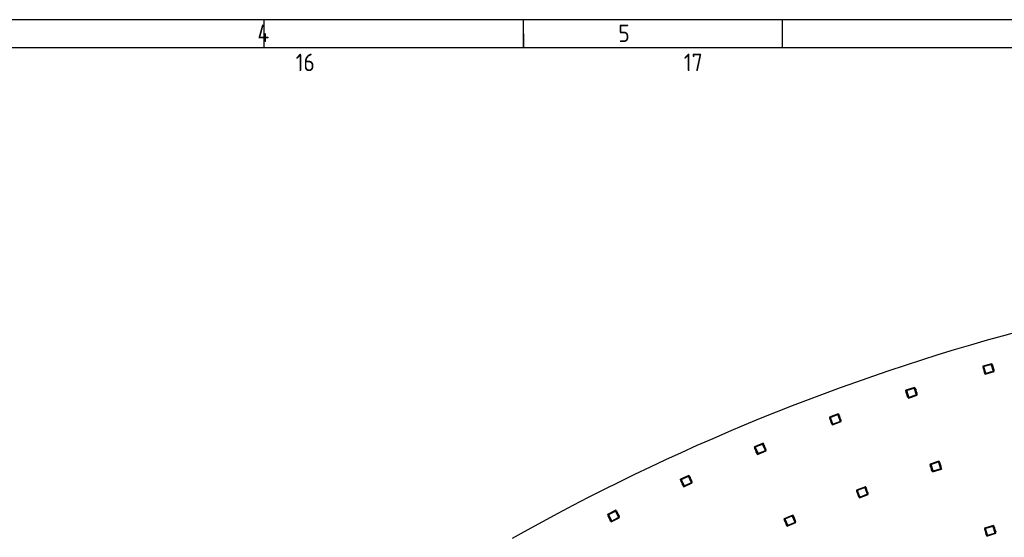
# Model space of a CAD drawing. Header units: millimetres. Extents: x 7 to 819, y 15 to 587.
# Tile 45 of 59: x 199 to 368, y 498 to 587. Entities that reach past the tile are written whole.
import ezdxf

# ---------------------------------------------------------------- set-up
doc = ezdxf.new("R2010")
doc.units = ezdxf.units.MM
doc.layers.add('Default', color=7, linetype='Continuous')
doc.layers.add('RDLED_1-4_802MM_', color=7, linetype='Continuous')

# ---------------------------------------------------------------- blocks, each defined once
blk = doc.blocks.new('SE')
at = {"layer": 'RDLED_1-4_802MM_', "color": 7, "linetype": 'Continuous'}
for p, q in [((365.52, 527.6), (363.98, 527.16)), ((364, 527.15), (365.5, 527.58)), ((365.34, 527.43), (364.21, 527.11)), ((365.74, 526.43), (365.47, 527.36)), ((365.52, 527.6), (365.5, 527.58)), ((365.5, 527.58), (365.84, 526.42)), ((365.56, 527.45), (365.52, 527.6)), ((365.63, 527.47), (365.55, 527.45)), ((365.85, 526.4), (365.55, 527.45)), ((365.69, 527.27), (365.63, 527.47)), ((363.95, 526.99), (364.03, 527.01)), ((363.95, 526.99), (364.01, 526.79)), ((364, 527.15), (363.98, 527.16)), ((363.98, 527.16), (364.02, 527.01)), ((364.38, 525.83), (364, 527.15)), ((364.03, 527.01), (364.33, 525.96)), ((364.05, 526.73), (364.2, 526.21)), ((364.15, 526.98), (364.42, 526.05)), ((364.19, 526.14), (364.25, 525.94)), ((364.33, 525.96), (364.25, 525.94)), ((364.32, 525.96), (364.37, 525.81)), ((364.37, 525.81), (365.9, 526.25)), ((364.38, 525.83), (364.37, 525.81)), ((365.73, 526.22), (364.38, 525.83)), ((364.54, 525.98), (365.67, 526.3)), ((365.83, 526.68), (365.68, 527.2)), ((365.84, 526.42), (365.73, 526.22)), ((365.75, 526.22), (365.73, 526.22)), ((365.85, 526.4), (365.75, 526.22)), ((365.75, 526.22), (365.89, 526.26)), ((365.84, 526.42), (365.85, 526.4)), ((365.85, 526.4), (365.93, 526.42)), ((365.89, 526.26), (365.85, 526.4)), ((365.9, 526.25), (365.86, 526.4)), ((365.93, 526.42), (365.88, 526.62)), ((365.89, 526.26), (365.9, 526.25)), ((350.71, 522.87), (350.79, 522.89)), ((350.71, 522.87), (350.78, 522.67)), ((352.25, 523.54), (350.73, 523.04)), ((350.75, 523.03), (350.73, 523.04)), ((350.73, 523.04), (350.78, 522.89)), ((350.75, 523.03), (352.24, 523.52)), ((351.18, 521.73), (350.75, 523.03)), ((350.79, 522.89), (351.13, 521.86)), ((350.82, 522.62), (350.99, 522.1)), ((350.91, 522.87), (351.21, 521.95)), ((352.09, 523.37), (350.97, 523)), ((351.17, 521.71), (352.69, 522.21)), ((351.34, 521.88), (352.45, 522.25)), ((352.52, 522.38), (352.21, 523.3)), ((352.25, 523.54), (352.24, 523.52)), ((352.24, 523.52), (352.62, 522.37)), ((352.3, 523.39), (352.25, 523.54)), ((352.37, 523.42), (352.29, 523.39)), ((352.64, 522.36), (352.29, 523.39)), ((352.44, 523.22), (352.37, 523.42)), ((352.6, 522.63), (352.43, 523.15)), ((352.62, 522.37), (352.52, 522.17)), ((352.63, 522.35), (352.54, 522.17)), ((352.54, 522.17), (352.68, 522.22)), ((352.62, 522.37), (352.63, 522.35)), ((352.68, 522.22), (352.63, 522.35)), ((352.64, 522.36), (352.71, 522.38)), ((352.69, 522.21), (352.64, 522.36)), ((352.71, 522.38), (352.65, 522.58)), ((352.68, 522.22), (352.69, 522.21)), ((350.99, 522.03), (351.05, 521.83)), ((351.13, 521.86), (351.05, 521.83)), ((351.12, 521.86), (351.17, 521.71)), ((351.18, 521.73), (351.17, 521.71)), ((352.52, 522.17), (351.18, 521.73)), ((352.54, 522.17), (352.52, 522.17)), ((339.15, 518.99), (337.65, 518.43)), ((337.67, 518.42), (339.14, 518.97)), ((339.15, 518.99), (339.14, 518.97)), ((339.14, 518.97), (339.56, 517.83)), ((339.2, 518.84), (339.15, 518.99)), ((339.27, 518.87), (339.2, 518.84)), ((339.58, 517.82), (339.2, 518.84)), ((339.35, 518.67), (339.27, 518.87)), ((337.63, 518.26), (337.71, 518.29)), ((337.63, 518.26), (337.71, 518.06)), ((337.67, 518.42), (337.65, 518.43)), ((337.65, 518.43), (337.7, 518.29)), ((338.15, 517.14), (337.67, 518.42)), ((337.71, 518.29), (338.09, 517.27)), ((337.75, 518.01), (337.94, 517.5)), ((337.83, 518.27), (338.17, 517.36)), ((338.99, 518.81), (337.89, 518.4)), ((337.94, 517.43), (338.01, 517.24)), ((338.09, 517.27), (338.01, 517.24)), ((338.08, 517.26), (338.14, 517.12)), ((338.14, 517.12), (339.64, 517.67)), ((338.15, 517.14), (338.14, 517.12)), ((339.47, 517.63), (338.15, 517.14)), ((338.3, 517.3), (339.4, 517.71)), ((339.46, 517.83), (339.12, 518.75)), ((339.53, 518.09), (339.35, 518.6)), ((339.56, 517.83), (339.47, 517.63)), ((339.49, 517.63), (339.47, 517.63)), ((339.57, 517.81), (339.49, 517.63)), ((339.49, 517.63), (339.62, 517.68)), ((339.56, 517.83), (339.57, 517.81)), ((339.62, 517.68), (339.57, 517.81)), ((339.65, 517.85), (339.58, 518.04)), ((339.58, 517.82), (339.65, 517.85)), ((339.64, 517.67), (339.58, 517.82)), ((339.62, 517.68), (339.64, 517.67)), ((326.23, 513.95), (324.75, 513.34)), ((324.77, 513.33), (326.22, 513.93)), ((326.07, 513.76), (324.99, 513.31)), ((326.23, 513.95), (326.22, 513.93)), ((326.22, 513.93), (326.68, 512.81)), ((326.29, 513.8), (326.23, 513.95)), ((326.36, 513.83), (326.28, 513.8)), ((326.7, 512.79), (326.28, 513.8)), ((326.44, 513.64), (326.36, 513.83)), ((324.74, 513.16), (324.81, 513.19)), ((324.74, 513.16), (324.82, 512.97)), ((324.77, 513.33), (324.75, 513.34)), ((324.75, 513.34), (324.81, 513.19)), ((325.29, 512.06), (324.77, 513.33)), ((324.81, 513.19), (325.23, 512.19)), ((324.87, 512.92), (325.07, 512.42)), ((324.93, 513.18), (325.31, 512.28)), ((325.08, 512.35), (325.16, 512.16)), ((325.23, 512.19), (325.16, 512.16)), ((325.23, 512.19), (325.28, 512.04)), ((325.28, 512.04), (326.76, 512.65)), ((326.6, 512.6), (325.29, 512.06)), ((325.44, 512.23), (326.52, 512.68)), ((326.58, 512.81), (326.2, 513.71)), ((326.64, 513.07), (326.44, 513.57)), ((326.68, 512.81), (326.6, 512.6)), ((326.62, 512.61), (326.6, 512.6)), ((326.69, 512.79), (326.62, 512.61)), ((326.62, 512.61), (326.75, 512.66)), ((326.68, 512.81), (326.69, 512.79)), ((326.77, 512.83), (326.69, 513.02)), ((326.75, 512.66), (326.69, 512.79)), ((326.7, 512.79), (326.77, 512.83)), ((326.76, 512.65), (326.7, 512.8)), ((326.75, 512.66), (326.76, 512.65)), ((325.29, 512.06), (325.28, 512.04)), ((356.43, 510.86), (354.91, 510.36)), ((354.93, 510.35), (356.41, 510.84)), ((356.26, 510.69), (355.14, 510.32)), ((356.69, 509.7), (356.38, 510.62)), ((356.43, 510.86), (356.41, 510.84)), ((356.41, 510.84), (356.79, 509.69)), ((356.47, 510.71), (356.43, 510.86)), ((356.54, 510.74), (356.47, 510.71)), ((356.81, 509.67), (356.47, 510.71)), ((356.61, 510.54), (356.54, 510.74)), ((356.78, 509.95), (356.61, 510.47)), ((354.88, 510.19), (354.96, 510.21)), ((354.88, 510.19), (354.95, 509.99)), ((354.93, 510.35), (354.91, 510.36)), ((354.91, 510.36), (354.95, 510.21)), ((355.35, 509.05), (354.93, 510.35)), ((354.96, 510.21), (355.3, 509.18)), ((354.99, 509.94), (355.16, 509.42)), ((355.08, 510.19), (355.38, 509.27)), ((355.16, 509.35), (355.22, 509.15)), ((355.3, 509.18), (355.22, 509.15)), ((355.29, 509.18), (355.34, 509.03)), ((355.34, 509.03), (356.86, 509.53)), ((355.35, 509.05), (355.34, 509.03)), ((356.69, 509.49), (355.35, 509.05)), ((355.51, 509.2), (356.63, 509.57)), ((356.79, 509.69), (356.69, 509.49)), ((356.71, 509.49), (356.69, 509.49)), ((356.8, 509.67), (356.71, 509.49)), ((356.71, 509.49), (356.85, 509.54)), ((356.79, 509.69), (356.8, 509.67)), ((356.85, 509.54), (356.8, 509.67)), ((356.81, 509.67), (356.89, 509.7)), ((356.86, 509.53), (356.81, 509.68)), ((356.89, 509.7), (356.82, 509.9)), ((356.85, 509.54), (356.86, 509.53)), ((312.04, 507.59), (312.12, 507.62)), ((312.04, 507.59), (312.13, 507.4)), ((313.5, 508.43), (312.05, 507.76)), ((312.07, 507.75), (312.05, 507.76)), ((312.05, 507.76), (312.11, 507.62)), ((312.07, 507.75), (313.49, 508.41)), ((312.64, 506.51), (312.07, 507.75)), ((312.12, 507.62), (312.57, 506.63)), ((312.18, 507.35), (312.41, 506.86)), ((312.24, 507.61), (312.64, 506.73)), ((313.36, 508.24), (312.29, 507.75)), ((312.63, 506.49), (314.09, 507.16)), ((313.92, 507.1), (312.64, 506.51)), ((312.78, 506.68), (313.85, 507.17)), ((313.5, 508.43), (313.49, 508.41)), ((313.49, 508.41), (314, 507.31)), ((313.89, 507.3), (313.49, 508.19)), ((313.57, 508.29), (313.5, 508.43)), ((313.63, 508.32), (313.56, 508.28)), ((314.01, 507.29), (313.56, 508.28)), ((313.72, 508.13), (313.63, 508.32)), ((313.95, 507.57), (313.73, 508.06)), ((314, 507.31), (313.92, 507.1)), ((313.94, 507.1), (313.92, 507.1)), ((314.01, 507.29), (313.94, 507.1)), ((313.94, 507.1), (314.07, 507.16)), ((314.09, 507.33), (314, 507.52)), ((314, 507.31), (314.01, 507.29)), ((314.01, 507.29), (314.09, 507.33)), ((314.07, 507.16), (314.01, 507.29)), ((314.09, 507.16), (314.02, 507.3)), ((314.07, 507.16), (314.09, 507.16)), ((312.41, 506.79), (312.5, 506.6)), ((312.57, 506.63), (312.5, 506.6)), ((312.57, 506.63), (312.63, 506.49)), ((312.64, 506.51), (312.63, 506.49)), ((342.28, 505.74), (342.35, 505.77)), ((342.28, 505.74), (342.35, 505.55)), ((343.79, 506.47), (342.29, 505.91)), ((342.32, 505.9), (342.29, 505.91)), ((342.29, 505.91), (342.35, 505.77)), ((342.32, 505.9), (343.78, 506.45)), ((342.79, 504.62), (342.32, 505.9)), ((342.35, 505.77), (342.73, 504.75)), ((342.4, 505.49), (342.58, 504.99)), ((342.47, 505.75), (342.81, 504.84)), ((343.63, 506.29), (342.53, 505.88)), ((344.1, 505.32), (343.76, 506.23)), ((343.79, 506.47), (343.78, 506.45)), ((343.78, 506.45), (344.2, 505.32)), ((343.85, 506.33), (343.79, 506.47)), ((343.92, 506.35), (343.84, 506.32)), ((344.22, 505.3), (343.84, 506.32)), ((343.99, 506.16), (343.92, 506.35)), ((344.18, 505.58), (343.99, 506.09)), ((344.2, 505.32), (344.11, 505.11)), ((344.2, 505.32), (344.22, 505.3)), ((344.22, 505.3), (344.3, 505.33)), ((344.3, 505.33), (344.23, 505.53)), ((342.58, 504.92), (342.66, 504.72)), ((342.73, 504.75), (342.66, 504.72)), ((342.73, 504.75), (342.78, 504.6)), ((342.78, 504.6), (344.28, 505.16)), ((342.79, 504.62), (342.78, 504.6)), ((344.11, 505.11), (342.79, 504.62)), ((342.94, 504.78), (344.04, 505.19)), ((344.13, 505.12), (344.11, 505.11)), ((344.22, 505.3), (344.13, 505.12)), ((344.13, 505.12), (344.27, 505.17)), ((344.27, 505.17), (344.22, 505.3)), ((344.28, 505.16), (344.23, 505.3)), ((344.27, 505.17), (344.28, 505.16)), ((300.99, 502.44), (299.56, 501.72)), ((299.59, 501.71), (300.98, 502.41)), ((300.85, 502.24), (299.8, 501.71)), ((300.99, 502.44), (300.98, 502.41)), ((300.98, 502.41), (301.53, 501.34)), ((301.06, 502.3), (300.99, 502.44)), ((301.43, 501.33), (300.99, 502.2)), ((301.13, 502.33), (301.06, 502.3)), ((301.55, 501.32), (301.06, 502.3)), ((301.22, 502.15), (301.13, 502.33)), ((301.47, 501.59), (301.23, 502.08)), ((299.59, 501.71), (299.56, 501.72)), ((299.56, 501.72), (299.63, 501.58)), ((299.57, 501.54), (299.64, 501.58)), ((299.57, 501.54), (299.66, 501.36)), ((300.2, 500.49), (299.59, 501.71)), ((299.64, 501.58), (300.13, 500.61)), ((299.71, 501.31), (299.96, 500.83)), ((299.76, 501.58), (300.2, 500.71)), ((299.96, 500.76), (300.06, 500.57)), ((300.13, 500.61), (300.06, 500.57)), ((300.12, 500.6), (300.19, 500.47)), ((300.19, 500.47), (301.62, 501.19)), ((300.2, 500.49), (300.19, 500.47)), ((301.46, 501.12), (300.2, 500.49)), ((300.33, 500.66), (301.38, 501.19)), ((301.53, 501.34), (301.46, 501.12)), ((301.48, 501.13), (301.46, 501.12)), ((301.54, 501.32), (301.48, 501.13)), ((301.48, 501.13), (301.61, 501.19)), ((301.62, 501.36), (301.53, 501.55)), ((301.53, 501.34), (301.54, 501.32)), ((301.61, 501.19), (301.54, 501.32)), ((301.55, 501.32), (301.62, 501.36)), ((301.62, 501.19), (301.55, 501.33)), ((301.61, 501.19), (301.62, 501.19)), ((329.85, 500.83), (329.92, 500.86)), ((329.85, 500.83), (329.93, 500.64)), ((331.34, 501.61), (329.86, 501)), ((329.88, 500.99), (329.86, 501)), ((329.86, 501), (329.92, 500.86)), ((329.88, 500.99), (331.33, 501.59)), ((330.4, 499.73), (329.88, 500.99)), ((329.92, 500.86), (330.34, 499.85)), ((329.98, 500.59), (330.18, 500.09)), ((330.04, 500.85), (330.42, 499.95)), ((331.18, 501.43), (330.1, 500.98)), ((330.39, 499.71), (331.87, 500.32)), ((331.7, 500.27), (330.4, 499.73)), ((330.55, 499.89), (331.63, 500.34)), ((331.69, 500.47), (331.31, 501.37)), ((331.34, 501.61), (331.33, 501.59)), ((331.33, 501.59), (331.79, 500.48)), ((331.4, 501.47), (331.34, 501.61)), ((331.46, 501.5), (331.39, 501.47)), ((331.81, 500.46), (331.39, 501.47)), ((331.54, 501.31), (331.46, 501.5)), ((331.75, 500.74), (331.55, 501.24)), ((331.79, 500.48), (331.7, 500.27)), ((331.73, 500.27), (331.7, 500.27)), ((331.8, 500.46), (331.73, 500.27)), ((331.73, 500.27), (331.86, 500.33)), ((331.79, 500.48), (331.8, 500.46)), ((331.88, 500.49), (331.8, 500.68)), ((331.86, 500.33), (331.8, 500.46)), ((331.81, 500.46), (331.88, 500.49)), ((331.87, 500.32), (331.81, 500.46)), ((331.86, 500.33), (331.87, 500.32)), ((330.19, 500.02), (330.26, 499.82)), ((330.34, 499.85), (330.26, 499.82)), ((330.33, 499.85), (330.39, 499.71)), ((330.4, 499.73), (330.39, 499.71)), ((364.23, 499.18), (364.31, 499.2)), ((364.23, 499.18), (364.29, 498.98)), ((365.79, 499.83), (364.26, 499.35)), ((364.28, 499.34), (364.26, 499.35)), ((364.26, 499.35), (364.3, 499.2)), ((364.28, 499.34), (365.77, 499.8)), ((364.69, 498.03), (364.28, 499.34)), ((364.31, 499.2), (364.63, 498.16)), ((364.34, 498.92), (364.5, 498.41)), ((364.43, 499.18), (364.72, 498.25)), ((365.62, 499.66), (364.49, 499.31)), ((366.03, 498.66), (365.74, 499.59)), ((365.79, 499.83), (365.77, 499.8)), ((365.77, 499.8), (366.13, 498.65)), ((365.83, 499.68), (365.79, 499.83)), ((365.9, 499.7), (365.83, 499.68)), ((366.15, 498.64), (365.83, 499.68)), ((365.97, 499.5), (365.9, 499.7)), ((366.12, 498.91), (365.96, 499.43)), ((366.13, 498.65), (366.03, 498.45)), ((366.15, 498.63), (366.05, 498.46)), ((366.13, 498.65), (366.15, 498.63)), ((366.15, 498.64), (366.23, 498.66)), ((366.19, 498.5), (366.15, 498.63)), ((366.2, 498.49), (366.16, 498.64)), ((366.23, 498.66), (366.17, 498.86)), ((364.49, 498.34), (364.56, 498.14)), ((364.63, 498.16), (364.56, 498.14)), ((364.63, 498.16), (364.67, 498.01)), ((364.67, 498.01), (366.2, 498.49)), ((364.69, 498.03), (364.67, 498.01)), ((366.03, 498.45), (364.69, 498.03)), ((364.84, 498.18), (365.97, 498.53)), ((366.05, 498.46), (366.03, 498.45)), ((366.05, 498.46), (366.19, 498.5)), ((366.19, 498.5), (366.2, 498.49))]:
    blk.add_line(p, q, dxfattribs=at)
for centre, radius, start, end in [((467.42, 170.97), 375, 90.5745, 119.4254), ((365.37, 527.34), 0.1, 16.0708, 106.0708), ((363.95, 526.7), 0.1, 16.0708, 57.4804), ((364.24, 527.01), 0.1, 106.0708, 196.0708), ((364.1, 526.18), 0.1, 334.6612, 16.0708), ((364.51, 526.07), 0.1, 196.0708, 286.0708), ((365.64, 526.4), 0.1, 286.0708, 16.0708), ((365.78, 527.23), 0.1, 154.6612, 196.0708), ((365.93, 526.71), 0.1, 196.0708, 237.4804), ((350.72, 522.59), 0.1, 18.2137, 59.6233), ((351, 522.9), 0.1, 108.2137, 198.2137), ((352.12, 523.27), 0.1, 18.2137, 108.2137), ((352.53, 523.18), 0.1, 156.8041, 198.2137), ((352.42, 522.35), 0.1, 288.2137, 18.2137), ((352.7, 522.67), 0.1, 198.2137, 239.6233), ((350.89, 522.07), 0.1, 336.8041, 18.2137), ((351.31, 521.98), 0.1, 198.2137, 288.2137), ((337.66, 517.98), 0.1, 20.3565, 61.7661), ((337.92, 518.31), 0.1, 110.3565, 200.3565), ((337.85, 517.47), 0.1, 338.9469, 20.3565), ((338.26, 517.39), 0.1, 200.3565, 290.3565), ((339.02, 518.71), 0.1, 20.3565, 110.3565), ((339.44, 518.64), 0.1, 158.9469, 200.3565), ((339.36, 517.8), 0.1, 290.3565, 20.3565), ((339.63, 518.13), 0.1, 200.3565, 241.7661), ((326.11, 513.67), 0.1, 22.4994, 112.4994), ((324.77, 512.88), 0.1, 22.4994, 63.909), ((325.03, 513.22), 0.1, 112.4994, 202.4994), ((324.98, 512.38), 0.1, 341.0898, 22.4994), ((325.4, 512.32), 0.1, 202.4994, 292.4994), ((326.53, 513.61), 0.1, 161.0898, 202.4994), ((326.49, 512.77), 0.1, 292.4994, 22.4994), ((326.74, 513.11), 0.1, 202.4994, 243.909), ((356.29, 510.59), 0.1, 18.2137, 108.2137), ((356.7, 510.5), 0.1, 156.8041, 198.2137), ((354.9, 509.9), 0.1, 18.2137, 59.6233), ((355.17, 510.22), 0.1, 108.2137, 198.2137), ((355.07, 509.39), 0.1, 336.8041, 18.2137), ((355.48, 509.3), 0.1, 198.2137, 288.2137), ((356.59, 509.66), 0.1, 288.2137, 18.2137), ((356.87, 509.98), 0.1, 198.2137, 239.6233), ((312.09, 507.31), 0.1, 24.6422, 66.0519), ((312.33, 507.66), 0.1, 114.6422, 204.6422), ((313.4, 508.15), 0.1, 24.6422, 114.6422), ((313.82, 508.1), 0.1, 163.2326, 204.6422), ((313.8, 507.26), 0.1, 294.6422, 24.6422), ((314.04, 507.61), 0.1, 204.6422, 246.0519), ((312.32, 506.82), 0.1, 343.2326, 24.6422), ((312.74, 506.77), 0.1, 204.6422, 294.6422), ((342.3, 505.46), 0.1, 20.3565, 61.7661), ((342.57, 505.79), 0.1, 110.3565, 200.3565), ((343.67, 506.2), 0.1, 20.3565, 110.3565), ((344.08, 506.12), 0.1, 158.9469, 200.3565), ((344.01, 505.28), 0.1, 290.3565, 20.3565), ((344.27, 505.61), 0.1, 200.3565, 241.7661), ((342.49, 504.95), 0.1, 338.9469, 20.3565), ((342.91, 504.87), 0.1, 200.3565, 290.3565), ((300.9, 502.15), 0.1, 26.7851, 116.7851), ((301.32, 502.12), 0.1, 165.3755, 206.7851), ((299.62, 501.26), 0.1, 26.7851, 68.1947), ((299.85, 501.62), 0.1, 116.7851, 206.7851), ((299.87, 500.78), 0.1, 345.3755, 26.7851), ((300.29, 500.75), 0.1, 206.7851, 296.7851), ((301.34, 501.28), 0.1, 296.7851, 26.7851), ((301.56, 501.64), 0.1, 206.7851, 248.1947), ((329.88, 500.55), 0.1, 22.4994, 63.909), ((330.14, 500.89), 0.1, 112.4994, 202.4994), ((331.22, 501.34), 0.1, 22.4994, 112.4994), ((331.64, 501.27), 0.1, 161.0898, 202.4994), ((331.59, 500.44), 0.1, 292.4994, 22.4994), ((331.85, 500.77), 0.1, 202.4994, 243.909), ((330.09, 500.05), 0.1, 341.0898, 22.4994), ((330.51, 499.99), 0.1, 202.4994, 292.4994), ((364.24, 498.9), 0.1, 17.3076, 58.7173), ((364.52, 499.21), 0.1, 107.3076, 197.3076), ((365.65, 499.56), 0.1, 17.3076, 107.3076), ((366.06, 499.46), 0.1, 155.898, 197.3076), ((365.94, 498.63), 0.1, 287.3076, 17.3076), ((366.22, 498.94), 0.1, 197.3076, 238.7173), ((364.4, 498.38), 0.1, 335.898, 17.3076), ((364.81, 498.28), 0.1, 197.3076, 287.3076)]:
    blk.add_arc(centre, radius, start, end, dxfattribs=at)

msp = doc.modelspace()

# ---------------------------------------------------------------- linework, layer by layer
at = {"layer": 'Default', "color": 7, "linetype": 'Continuous'}
for p, q in [((819.1001, 586.6698), (6.7081, 586.6698)), ((240.6001, 581.8093), (240.6001, 586.6698)), ((240.6001, 581.8093), (240.6001, 586.6698)), ((285.1001, 581.8093), (285.1001, 586.6698)), ((329.6001, 581.8093), (329.6001, 586.6698)), ((285.1001, 584.2395), (285.1001, 581.8093)), ((819.1001, 581.8093), (10.9778, 581.8093))]:
    msp.add_line(p, q, dxfattribs=at)

# ---------------------------------------------------------------- block references
at = {"layer": 'Default'}
msp.add_blockref('SE', (0, 0), dxfattribs=at)

# ---------------------------------------------------------------- texts
at = {"layer": 'Default', "insert": (32.3605, 585.8351), "char_height": 3, "width": 763.840919, "attachment_point": 1}
msp.add_mtext('{\\fSolid Edge ISO|b1||i0||c0|p34;\\C7;\\H3.;\\W0.94;1                                          2                                      3                                      4                                   5                                       6                                     7                                   8                                     9                                      10                                 11                                      12                                    13                                  14                                     15                                   16                                     17                                  18}', dxfattribs=at)

doc.saveas('drawing.dxf')
